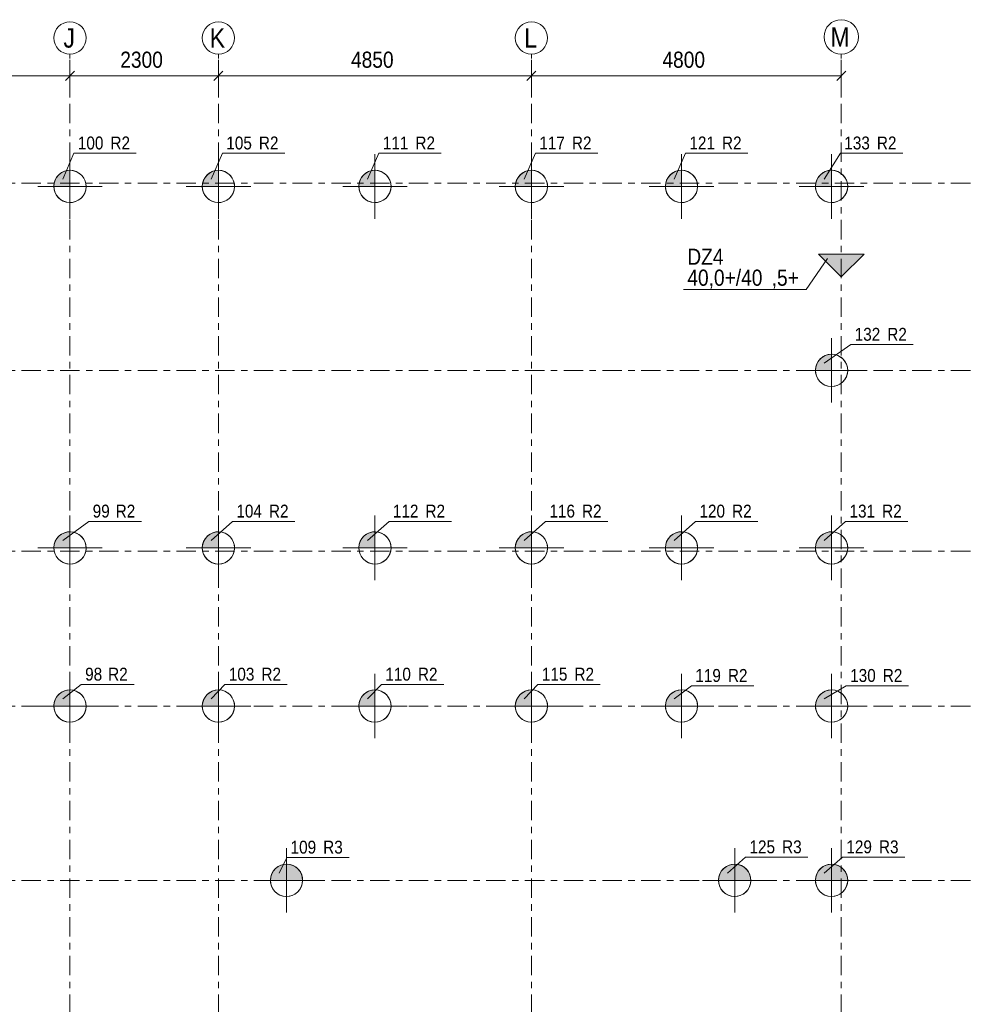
# Model space of a CAD drawing. Header units: millimetres. Extents: x -961 to -120, y -1265 to -671.
# Tile 9 of 12: x -593 to -446, y -988 to -835. Entities that reach past the tile are written whole.
import ezdxf

# ---------------------------------------------------------------- set-up
doc = ezdxf.new("R2010")
doc.units = ezdxf.units.MM
doc.linetypes.add('XKITLINE00', pattern=[0])
doc.linetypes.add('XKITLINE03', pattern=[6, 3, -1, 1, -1])
for name, color, linetype, lineweight in [('Offset', 4, 'Continuous', 0), ('Onderdeel', 2, 'Continuous', 0), ('Onderdeel label', 2, 'Continuous', 0), ('Stramien', 4, 'Continuous', 0), ('Symbool tekst', 7, 'Continuous', 0)]:
    doc.layers.add(name, color=color, linetype=linetype, lineweight=lineweight)
doc.styles.add('ARIAL', font='arial.ttf')

msp = doc.modelspace()

# ---------------------------------------------------------------- hatches: boundary and pattern name
at = {"layer": 'Onderdeel'}
msp.add_hatch(color=256, dxfattribs=at).paths.add_polyline_path([(-462.27, -871.28), (-465.81, -874.82), (-469.35, -871.28)], flags=17)
at = {"layer": 'Symbool tekst'}
for points in [[(-587.81, -860.81), (-587.81, -860.75), (-587.81, -860.69), (-587.8, -860.63), (-587.8, -860.57), (-587.79, -860.51), (-587.78, -860.45), (-587.77, -860.39), (-587.76, -860.33), (-587.74, -860.27), (-587.73, -860.21), (-587.71, -860.15), (-587.69, -860.09), (-587.67, -860.04), (-587.65, -859.98), (-587.63, -859.92), (-587.61, -859.87), (-587.58, -859.81), (-587.56, -859.76), (-587.53, -859.7), (-587.5, -859.65), (-587.47, -859.59), (-587.44, -859.54), (-587.41, -859.49), (-587.37, -859.44), (-587.34, -859.39), (-587.3, -859.34), (-587.27, -859.29), (-587.23, -859.24), (-587.19, -859.2), (-587.15, -859.15), (-587.11, -859.11), (-587.06, -859.06), (-587.02, -859.02), (-586.98, -858.98), (-586.93, -858.94), (-586.88, -858.9), (-586.84, -858.86), (-586.79, -858.82), (-586.74, -858.79), (-586.69, -858.75), (-586.64, -858.72), (-586.59, -858.69), (-586.53, -858.66), (-586.48, -858.63), (-586.43, -858.6), (-586.37, -858.57), (-586.32, -858.54), (-586.26, -858.52), (-586.21, -858.5), (-586.15, -858.47), (-586.09, -858.45), (-586.03, -858.43), (-585.97, -858.42), (-585.92, -858.4), (-585.86, -858.39), (-585.8, -858.37), (-585.74, -858.36), (-585.68, -858.35), (-585.62, -858.34), (-585.56, -858.33), (-585.5, -858.32), (-585.44, -858.32), (-585.38, -858.32), (-585.31, -858.31), (-585.31, -860.81)], [(-564.81, -860.81), (-564.81, -860.75), (-564.81, -860.69), (-564.8, -860.63), (-564.8, -860.57), (-564.79, -860.51), (-564.78, -860.45), (-564.77, -860.39), (-564.76, -860.33), (-564.74, -860.27), (-564.73, -860.21), (-564.71, -860.15), (-564.69, -860.09), (-564.67, -860.04), (-564.65, -859.98), (-564.63, -859.92), (-564.61, -859.87), (-564.58, -859.81), (-564.56, -859.76), (-564.53, -859.7), (-564.5, -859.65), (-564.47, -859.59), (-564.44, -859.54), (-564.41, -859.49), (-564.37, -859.44), (-564.34, -859.39), (-564.3, -859.34), (-564.27, -859.29), (-564.23, -859.24), (-564.19, -859.2), (-564.15, -859.15), (-564.11, -859.11), (-564.06, -859.06), (-564.02, -859.02), (-563.98, -858.98), (-563.93, -858.94), (-563.88, -858.9), (-563.84, -858.86), (-563.79, -858.82), (-563.74, -858.79), (-563.69, -858.75), (-563.64, -858.72), (-563.59, -858.69), (-563.53, -858.66), (-563.48, -858.63), (-563.43, -858.6), (-563.37, -858.57), (-563.32, -858.54), (-563.26, -858.52), (-563.21, -858.5), (-563.15, -858.47), (-563.09, -858.45), (-563.03, -858.43), (-562.97, -858.42), (-562.92, -858.4), (-562.86, -858.39), (-562.8, -858.37), (-562.74, -858.36), (-562.68, -858.35), (-562.62, -858.34), (-562.56, -858.33), (-562.5, -858.32), (-562.44, -858.32), (-562.38, -858.32), (-562.31, -858.31), (-562.31, -860.81)], [(-540.56, -860.81), (-540.56, -860.75), (-540.56, -860.69), (-540.55, -860.63), (-540.55, -860.57), (-540.54, -860.51), (-540.53, -860.45), (-540.52, -860.39), (-540.51, -860.33), (-540.49, -860.27), (-540.48, -860.21), (-540.46, -860.15), (-540.44, -860.09), (-540.42, -860.04), (-540.4, -859.98), (-540.38, -859.92), (-540.36, -859.87), (-540.33, -859.81), (-540.31, -859.76), (-540.28, -859.7), (-540.25, -859.65), (-540.22, -859.59), (-540.19, -859.54), (-540.16, -859.49), (-540.12, -859.44), (-540.09, -859.39), (-540.05, -859.34), (-540.02, -859.29), (-539.98, -859.24), (-539.94, -859.2), (-539.9, -859.15), (-539.86, -859.11), (-539.81, -859.06), (-539.77, -859.02), (-539.73, -858.98), (-539.68, -858.94), (-539.63, -858.9), (-539.59, -858.86), (-539.54, -858.82), (-539.49, -858.79), (-539.44, -858.75), (-539.39, -858.72), (-539.34, -858.69), (-539.28, -858.66), (-539.23, -858.63), (-539.18, -858.6), (-539.12, -858.57), (-539.07, -858.54), (-539.01, -858.52), (-538.96, -858.5), (-538.9, -858.47), (-538.84, -858.45), (-538.78, -858.43), (-538.72, -858.42), (-538.67, -858.4), (-538.61, -858.39), (-538.55, -858.37), (-538.49, -858.36), (-538.43, -858.35), (-538.37, -858.34), (-538.31, -858.33), (-538.25, -858.32), (-538.19, -858.32), (-538.13, -858.32), (-538.06, -858.31), (-538.06, -860.81)], [(-516.31, -860.81), (-516.31, -860.75), (-516.31, -860.69), (-516.3, -860.63), (-516.3, -860.57), (-516.29, -860.51), (-516.28, -860.45), (-516.27, -860.39), (-516.26, -860.33), (-516.24, -860.27), (-516.23, -860.21), (-516.21, -860.15), (-516.19, -860.09), (-516.17, -860.04), (-516.15, -859.98), (-516.13, -859.92), (-516.11, -859.87), (-516.08, -859.81), (-516.06, -859.76), (-516.03, -859.7), (-516, -859.65), (-515.97, -859.59), (-515.94, -859.54), (-515.91, -859.49), (-515.87, -859.44), (-515.84, -859.39), (-515.8, -859.34), (-515.77, -859.29), (-515.73, -859.24), (-515.69, -859.2), (-515.65, -859.15), (-515.61, -859.11), (-515.56, -859.06), (-515.52, -859.02), (-515.48, -858.98), (-515.43, -858.94), (-515.38, -858.9), (-515.34, -858.86), (-515.29, -858.82), (-515.24, -858.79), (-515.19, -858.75), (-515.14, -858.72), (-515.09, -858.69), (-515.03, -858.66), (-514.98, -858.63), (-514.93, -858.6), (-514.87, -858.57), (-514.82, -858.54), (-514.76, -858.52), (-514.71, -858.5), (-514.65, -858.47), (-514.59, -858.45), (-514.53, -858.43), (-514.47, -858.42), (-514.42, -858.4), (-514.36, -858.39), (-514.3, -858.37), (-514.24, -858.36), (-514.18, -858.35), (-514.12, -858.34), (-514.06, -858.33), (-514, -858.32), (-513.94, -858.32), (-513.88, -858.32), (-513.81, -858.31), (-513.81, -860.81)], [(-493.06, -860.81), (-493.06, -860.75), (-493.06, -860.69), (-493.05, -860.63), (-493.05, -860.57), (-493.04, -860.51), (-493.03, -860.45), (-493.02, -860.39), (-493.01, -860.33), (-492.99, -860.27), (-492.98, -860.21), (-492.96, -860.15), (-492.94, -860.09), (-492.92, -860.04), (-492.9, -859.98), (-492.88, -859.92), (-492.86, -859.87), (-492.83, -859.81), (-492.81, -859.76), (-492.78, -859.7), (-492.75, -859.65), (-492.72, -859.59), (-492.69, -859.54), (-492.66, -859.49), (-492.62, -859.44), (-492.59, -859.39), (-492.55, -859.34), (-492.52, -859.29), (-492.48, -859.24), (-492.44, -859.2), (-492.4, -859.15), (-492.36, -859.11), (-492.31, -859.06), (-492.27, -859.02), (-492.23, -858.98), (-492.18, -858.94), (-492.13, -858.9), (-492.09, -858.86), (-492.04, -858.82), (-491.99, -858.79), (-491.94, -858.75), (-491.89, -858.72), (-491.84, -858.69), (-491.78, -858.66), (-491.73, -858.63), (-491.68, -858.6), (-491.62, -858.57), (-491.57, -858.54), (-491.51, -858.52), (-491.46, -858.5), (-491.4, -858.47), (-491.34, -858.45), (-491.28, -858.43), (-491.22, -858.42), (-491.17, -858.4), (-491.11, -858.39), (-491.05, -858.37), (-490.99, -858.36), (-490.93, -858.35), (-490.87, -858.34), (-490.81, -858.33), (-490.75, -858.32), (-490.69, -858.32), (-490.63, -858.32), (-490.56, -858.31), (-490.56, -860.81)], [(-469.81, -860.81), (-469.81, -860.75), (-469.81, -860.69), (-469.8, -860.63), (-469.8, -860.57), (-469.79, -860.51), (-469.78, -860.45), (-469.77, -860.39), (-469.76, -860.33), (-469.74, -860.27), (-469.73, -860.21), (-469.71, -860.15), (-469.69, -860.09), (-469.67, -860.04), (-469.65, -859.98), (-469.63, -859.92), (-469.61, -859.87), (-469.58, -859.81), (-469.56, -859.76), (-469.53, -859.7), (-469.5, -859.65), (-469.47, -859.59), (-469.44, -859.54), (-469.41, -859.49), (-469.37, -859.44), (-469.34, -859.39), (-469.3, -859.34), (-469.27, -859.29), (-469.23, -859.24), (-469.19, -859.2), (-469.15, -859.15), (-469.11, -859.11), (-469.06, -859.06), (-469.02, -859.02), (-468.98, -858.98), (-468.93, -858.94), (-468.88, -858.9), (-468.84, -858.86), (-468.79, -858.82), (-468.74, -858.79), (-468.69, -858.75), (-468.64, -858.72), (-468.59, -858.69), (-468.53, -858.66), (-468.48, -858.63), (-468.43, -858.6), (-468.37, -858.57), (-468.32, -858.54), (-468.26, -858.52), (-468.21, -858.5), (-468.15, -858.47), (-468.09, -858.45), (-468.03, -858.43), (-467.97, -858.42), (-467.92, -858.4), (-467.86, -858.39), (-467.8, -858.37), (-467.74, -858.36), (-467.68, -858.35), (-467.62, -858.34), (-467.56, -858.33), (-467.5, -858.32), (-467.44, -858.32), (-467.38, -858.32), (-467.31, -858.31), (-467.31, -860.81)], [(-469.81, -889.31), (-469.81, -889.25), (-469.81, -889.19), (-469.8, -889.13), (-469.8, -889.07), (-469.79, -889.01), (-469.78, -888.95), (-469.77, -888.89), (-469.76, -888.83), (-469.74, -888.77), (-469.73, -888.71), (-469.71, -888.65), (-469.69, -888.59), (-469.67, -888.54), (-469.65, -888.48), (-469.63, -888.42), (-469.61, -888.37), (-469.58, -888.31), (-469.56, -888.26), (-469.53, -888.2), (-469.5, -888.15), (-469.47, -888.09), (-469.44, -888.04), (-469.41, -887.99), (-469.37, -887.94), (-469.34, -887.89), (-469.3, -887.84), (-469.27, -887.79), (-469.23, -887.74), (-469.19, -887.7), (-469.15, -887.65), (-469.11, -887.61), (-469.06, -887.56), (-469.02, -887.52), (-468.98, -887.48), (-468.93, -887.44), (-468.88, -887.4), (-468.84, -887.36), (-468.79, -887.32), (-468.74, -887.29), (-468.69, -887.25), (-468.64, -887.22), (-468.59, -887.19), (-468.53, -887.16), (-468.48, -887.13), (-468.43, -887.1), (-468.37, -887.07), (-468.32, -887.04), (-468.26, -887.02), (-468.21, -887), (-468.15, -886.97), (-468.09, -886.95), (-468.03, -886.93), (-467.97, -886.92), (-467.92, -886.9), (-467.86, -886.89), (-467.8, -886.87), (-467.74, -886.86), (-467.68, -886.85), (-467.62, -886.84), (-467.56, -886.83), (-467.5, -886.82), (-467.44, -886.82), (-467.38, -886.82), (-467.31, -886.81), (-467.31, -889.31)], [(-587.81, -916.81), (-587.81, -916.75), (-587.81, -916.69), (-587.8, -916.63), (-587.8, -916.57), (-587.79, -916.51), (-587.78, -916.45), (-587.77, -916.39), (-587.76, -916.33), (-587.74, -916.27), (-587.73, -916.21), (-587.71, -916.15), (-587.69, -916.09), (-587.67, -916.04), (-587.65, -915.98), (-587.63, -915.92), (-587.61, -915.87), (-587.58, -915.81), (-587.56, -915.76), (-587.53, -915.7), (-587.5, -915.65), (-587.47, -915.59), (-587.44, -915.54), (-587.41, -915.49), (-587.37, -915.44), (-587.34, -915.39), (-587.3, -915.34), (-587.27, -915.29), (-587.23, -915.24), (-587.19, -915.2), (-587.15, -915.15), (-587.11, -915.11), (-587.06, -915.06), (-587.02, -915.02), (-586.98, -914.98), (-586.93, -914.94), (-586.88, -914.9), (-586.84, -914.86), (-586.79, -914.82), (-586.74, -914.79), (-586.69, -914.75), (-586.64, -914.72), (-586.59, -914.69), (-586.53, -914.66), (-586.48, -914.63), (-586.43, -914.6), (-586.37, -914.57), (-586.32, -914.54), (-586.26, -914.52), (-586.21, -914.5), (-586.15, -914.47), (-586.09, -914.45), (-586.03, -914.43), (-585.97, -914.42), (-585.92, -914.4), (-585.86, -914.39), (-585.8, -914.37), (-585.74, -914.36), (-585.68, -914.35), (-585.62, -914.34), (-585.56, -914.33), (-585.5, -914.32), (-585.44, -914.32), (-585.38, -914.32), (-585.31, -914.31), (-585.31, -916.81)], [(-564.81, -916.81), (-564.81, -916.75), (-564.81, -916.69), (-564.8, -916.63), (-564.8, -916.57), (-564.79, -916.51), (-564.78, -916.45), (-564.77, -916.39), (-564.76, -916.33), (-564.74, -916.27), (-564.73, -916.21), (-564.71, -916.15), (-564.69, -916.09), (-564.67, -916.04), (-564.65, -915.98), (-564.63, -915.92), (-564.61, -915.87), (-564.58, -915.81), (-564.56, -915.76), (-564.53, -915.7), (-564.5, -915.65), (-564.47, -915.59), (-564.44, -915.54), (-564.41, -915.49), (-564.37, -915.44), (-564.34, -915.39), (-564.3, -915.34), (-564.27, -915.29), (-564.23, -915.24), (-564.19, -915.2), (-564.15, -915.15), (-564.11, -915.11), (-564.06, -915.06), (-564.02, -915.02), (-563.98, -914.98), (-563.93, -914.94), (-563.88, -914.9), (-563.84, -914.86), (-563.79, -914.82), (-563.74, -914.79), (-563.69, -914.75), (-563.64, -914.72), (-563.59, -914.69), (-563.53, -914.66), (-563.48, -914.63), (-563.43, -914.6), (-563.37, -914.57), (-563.32, -914.54), (-563.26, -914.52), (-563.21, -914.5), (-563.15, -914.47), (-563.09, -914.45), (-563.03, -914.43), (-562.97, -914.42), (-562.92, -914.4), (-562.86, -914.39), (-562.8, -914.37), (-562.74, -914.36), (-562.68, -914.35), (-562.62, -914.34), (-562.56, -914.33), (-562.5, -914.32), (-562.44, -914.32), (-562.38, -914.32), (-562.31, -914.31), (-562.31, -916.81)], [(-540.56, -916.81), (-540.55, -916.75), (-540.55, -916.69), (-540.54, -916.63), (-540.54, -916.57), (-540.53, -916.51), (-540.52, -916.45), (-540.51, -916.39), (-540.5, -916.33), (-540.48, -916.27), (-540.47, -916.21), (-540.45, -916.15), (-540.43, -916.09), (-540.42, -916.04), (-540.39, -915.98), (-540.37, -915.92), (-540.35, -915.87), (-540.32, -915.81), (-540.3, -915.76), (-540.27, -915.7), (-540.24, -915.65), (-540.21, -915.59), (-540.18, -915.54), (-540.15, -915.49), (-540.12, -915.44), (-540.08, -915.39), (-540.05, -915.34), (-540.01, -915.29), (-539.97, -915.24), (-539.93, -915.2), (-539.89, -915.15), (-539.85, -915.11), (-539.81, -915.06), (-539.76, -915.02), (-539.72, -914.98), (-539.67, -914.94), (-539.63, -914.9), (-539.58, -914.86), (-539.53, -914.82), (-539.48, -914.79), (-539.43, -914.75), (-539.38, -914.72), (-539.33, -914.69), (-539.28, -914.66), (-539.22, -914.63), (-539.17, -914.6), (-539.11, -914.57), (-539.06, -914.54), (-539, -914.52), (-538.95, -914.5), (-538.89, -914.47), (-538.83, -914.45), (-538.77, -914.43), (-538.72, -914.42), (-538.66, -914.4), (-538.6, -914.39), (-538.54, -914.37), (-538.48, -914.36), (-538.42, -914.35), (-538.36, -914.34), (-538.3, -914.33), (-538.24, -914.32), (-538.18, -914.32), (-538.12, -914.32), (-538.06, -914.31), (-538.06, -916.81)], [(-516.31, -916.81), (-516.31, -916.75), (-516.31, -916.69), (-516.3, -916.63), (-516.3, -916.57), (-516.29, -916.51), (-516.28, -916.45), (-516.27, -916.39), (-516.26, -916.33), (-516.24, -916.27), (-516.23, -916.21), (-516.21, -916.15), (-516.19, -916.09), (-516.17, -916.04), (-516.15, -915.98), (-516.13, -915.92), (-516.11, -915.87), (-516.08, -915.81), (-516.06, -915.76), (-516.03, -915.7), (-516, -915.65), (-515.97, -915.59), (-515.94, -915.54), (-515.91, -915.49), (-515.87, -915.44), (-515.84, -915.39), (-515.8, -915.34), (-515.77, -915.29), (-515.73, -915.24), (-515.69, -915.2), (-515.65, -915.15), (-515.61, -915.11), (-515.56, -915.06), (-515.52, -915.02), (-515.48, -914.98), (-515.43, -914.94), (-515.38, -914.9), (-515.34, -914.86), (-515.29, -914.82), (-515.24, -914.79), (-515.19, -914.75), (-515.14, -914.72), (-515.09, -914.69), (-515.03, -914.66), (-514.98, -914.63), (-514.93, -914.6), (-514.87, -914.57), (-514.82, -914.54), (-514.76, -914.52), (-514.71, -914.5), (-514.65, -914.47), (-514.59, -914.45), (-514.53, -914.43), (-514.47, -914.42), (-514.42, -914.4), (-514.36, -914.39), (-514.3, -914.37), (-514.24, -914.36), (-514.18, -914.35), (-514.12, -914.34), (-514.06, -914.33), (-514, -914.32), (-513.94, -914.32), (-513.88, -914.32), (-513.81, -914.31), (-513.81, -916.81)], [(-493.06, -916.81), (-493.06, -916.75), (-493.06, -916.69), (-493.05, -916.63), (-493.05, -916.57), (-493.04, -916.51), (-493.03, -916.45), (-493.02, -916.39), (-493.01, -916.33), (-492.99, -916.27), (-492.98, -916.21), (-492.96, -916.15), (-492.94, -916.09), (-492.92, -916.04), (-492.9, -915.98), (-492.88, -915.92), (-492.86, -915.87), (-492.83, -915.81), (-492.81, -915.76), (-492.78, -915.7), (-492.75, -915.65), (-492.72, -915.59), (-492.69, -915.54), (-492.66, -915.49), (-492.62, -915.44), (-492.59, -915.39), (-492.55, -915.34), (-492.52, -915.29), (-492.48, -915.24), (-492.44, -915.2), (-492.4, -915.15), (-492.36, -915.11), (-492.31, -915.06), (-492.27, -915.02), (-492.23, -914.98), (-492.18, -914.94), (-492.13, -914.9), (-492.09, -914.86), (-492.04, -914.82), (-491.99, -914.79), (-491.94, -914.75), (-491.89, -914.72), (-491.84, -914.69), (-491.78, -914.66), (-491.73, -914.63), (-491.68, -914.6), (-491.62, -914.57), (-491.57, -914.54), (-491.51, -914.52), (-491.46, -914.5), (-491.4, -914.47), (-491.34, -914.45), (-491.28, -914.43), (-491.22, -914.42), (-491.17, -914.4), (-491.11, -914.39), (-491.05, -914.37), (-490.99, -914.36), (-490.93, -914.35), (-490.87, -914.34), (-490.81, -914.33), (-490.75, -914.32), (-490.69, -914.32), (-490.63, -914.32), (-490.56, -914.31), (-490.56, -916.81)], [(-469.81, -916.81), (-469.81, -916.75), (-469.81, -916.69), (-469.8, -916.63), (-469.8, -916.57), (-469.79, -916.51), (-469.78, -916.45), (-469.77, -916.39), (-469.76, -916.33), (-469.74, -916.27), (-469.73, -916.21), (-469.71, -916.15), (-469.69, -916.09), (-469.67, -916.04), (-469.65, -915.98), (-469.63, -915.92), (-469.61, -915.87), (-469.58, -915.81), (-469.56, -915.76), (-469.53, -915.7), (-469.5, -915.65), (-469.47, -915.59), (-469.44, -915.54), (-469.41, -915.49), (-469.37, -915.44), (-469.34, -915.39), (-469.3, -915.34), (-469.27, -915.29), (-469.23, -915.24), (-469.19, -915.2), (-469.15, -915.15), (-469.11, -915.11), (-469.06, -915.06), (-469.02, -915.02), (-468.98, -914.98), (-468.93, -914.94), (-468.88, -914.9), (-468.84, -914.86), (-468.79, -914.82), (-468.74, -914.79), (-468.69, -914.75), (-468.64, -914.72), (-468.59, -914.69), (-468.53, -914.66), (-468.48, -914.63), (-468.43, -914.6), (-468.37, -914.57), (-468.32, -914.54), (-468.26, -914.52), (-468.21, -914.5), (-468.15, -914.47), (-468.09, -914.45), (-468.03, -914.43), (-467.97, -914.42), (-467.92, -914.4), (-467.86, -914.39), (-467.8, -914.37), (-467.74, -914.36), (-467.68, -914.35), (-467.62, -914.34), (-467.56, -914.33), (-467.5, -914.32), (-467.44, -914.32), (-467.38, -914.32), (-467.31, -914.31), (-467.31, -916.81)], [(-587.81, -941.31), (-587.81, -941.25), (-587.81, -941.19), (-587.8, -941.13), (-587.8, -941.07), (-587.79, -941.01), (-587.78, -940.95), (-587.77, -940.89), (-587.76, -940.83), (-587.74, -940.77), (-587.73, -940.71), (-587.71, -940.65), (-587.69, -940.59), (-587.67, -940.54), (-587.65, -940.48), (-587.63, -940.42), (-587.61, -940.37), (-587.58, -940.31), (-587.56, -940.26), (-587.53, -940.2), (-587.5, -940.15), (-587.47, -940.09), (-587.44, -940.04), (-587.41, -939.99), (-587.37, -939.94), (-587.34, -939.89), (-587.3, -939.84), (-587.27, -939.79), (-587.23, -939.74), (-587.19, -939.7), (-587.15, -939.65), (-587.11, -939.61), (-587.06, -939.56), (-587.02, -939.52), (-586.98, -939.48), (-586.93, -939.44), (-586.88, -939.4), (-586.84, -939.36), (-586.79, -939.32), (-586.74, -939.29), (-586.69, -939.25), (-586.64, -939.22), (-586.59, -939.19), (-586.53, -939.16), (-586.48, -939.13), (-586.43, -939.1), (-586.37, -939.07), (-586.32, -939.04), (-586.26, -939.02), (-586.21, -939), (-586.15, -938.97), (-586.09, -938.95), (-586.03, -938.93), (-585.97, -938.92), (-585.92, -938.9), (-585.86, -938.89), (-585.8, -938.87), (-585.74, -938.86), (-585.68, -938.85), (-585.62, -938.84), (-585.56, -938.83), (-585.5, -938.82), (-585.44, -938.82), (-585.38, -938.82), (-585.31, -938.81), (-585.31, -941.31)], [(-564.81, -941.31), (-564.81, -941.25), (-564.81, -941.19), (-564.8, -941.13), (-564.8, -941.07), (-564.79, -941.01), (-564.78, -940.95), (-564.77, -940.89), (-564.76, -940.83), (-564.74, -940.77), (-564.73, -940.71), (-564.71, -940.65), (-564.69, -940.59), (-564.67, -940.54), (-564.65, -940.48), (-564.63, -940.42), (-564.61, -940.37), (-564.58, -940.31), (-564.56, -940.26), (-564.53, -940.2), (-564.5, -940.15), (-564.47, -940.09), (-564.44, -940.04), (-564.41, -939.99), (-564.37, -939.94), (-564.34, -939.89), (-564.3, -939.84), (-564.27, -939.79), (-564.23, -939.74), (-564.19, -939.7), (-564.15, -939.65), (-564.11, -939.61), (-564.06, -939.56), (-564.02, -939.52), (-563.98, -939.48), (-563.93, -939.44), (-563.88, -939.4), (-563.84, -939.36), (-563.79, -939.32), (-563.74, -939.29), (-563.69, -939.25), (-563.64, -939.22), (-563.59, -939.19), (-563.53, -939.16), (-563.48, -939.13), (-563.43, -939.1), (-563.37, -939.07), (-563.32, -939.04), (-563.26, -939.02), (-563.21, -939), (-563.15, -938.97), (-563.09, -938.95), (-563.03, -938.93), (-562.97, -938.92), (-562.92, -938.9), (-562.86, -938.89), (-562.8, -938.87), (-562.74, -938.86), (-562.68, -938.85), (-562.62, -938.84), (-562.56, -938.83), (-562.5, -938.82), (-562.44, -938.82), (-562.38, -938.82), (-562.31, -938.81), (-562.31, -941.31)], [(-540.56, -941.31), (-540.56, -941.25), (-540.56, -941.19), (-540.55, -941.13), (-540.55, -941.07), (-540.54, -941.01), (-540.53, -940.95), (-540.52, -940.89), (-540.51, -940.83), (-540.49, -940.77), (-540.48, -940.71), (-540.46, -940.65), (-540.44, -940.59), (-540.42, -940.54), (-540.4, -940.48), (-540.38, -940.42), (-540.36, -940.37), (-540.33, -940.31), (-540.31, -940.26), (-540.28, -940.2), (-540.25, -940.15), (-540.22, -940.09), (-540.19, -940.04), (-540.16, -939.99), (-540.12, -939.94), (-540.09, -939.89), (-540.05, -939.84), (-540.02, -939.79), (-539.98, -939.74), (-539.94, -939.7), (-539.9, -939.65), (-539.86, -939.61), (-539.81, -939.56), (-539.77, -939.52), (-539.73, -939.48), (-539.68, -939.44), (-539.63, -939.4), (-539.59, -939.36), (-539.54, -939.32), (-539.49, -939.29), (-539.44, -939.25), (-539.39, -939.22), (-539.34, -939.19), (-539.28, -939.16), (-539.23, -939.13), (-539.18, -939.1), (-539.12, -939.07), (-539.07, -939.04), (-539.01, -939.02), (-538.96, -939), (-538.9, -938.97), (-538.84, -938.95), (-538.78, -938.93), (-538.72, -938.92), (-538.67, -938.9), (-538.61, -938.89), (-538.55, -938.87), (-538.49, -938.86), (-538.43, -938.85), (-538.37, -938.84), (-538.31, -938.83), (-538.25, -938.82), (-538.19, -938.82), (-538.13, -938.82), (-538.06, -938.81), (-538.06, -941.31)], [(-516.31, -941.31), (-516.31, -941.25), (-516.31, -941.19), (-516.3, -941.13), (-516.3, -941.07), (-516.29, -941.01), (-516.28, -940.95), (-516.27, -940.89), (-516.26, -940.83), (-516.24, -940.77), (-516.23, -940.71), (-516.21, -940.65), (-516.19, -940.59), (-516.17, -940.54), (-516.15, -940.48), (-516.13, -940.42), (-516.11, -940.37), (-516.08, -940.31), (-516.06, -940.26), (-516.03, -940.2), (-516, -940.15), (-515.97, -940.09), (-515.94, -940.04), (-515.91, -939.99), (-515.87, -939.94), (-515.84, -939.89), (-515.8, -939.84), (-515.77, -939.79), (-515.73, -939.74), (-515.69, -939.7), (-515.65, -939.65), (-515.61, -939.61), (-515.56, -939.56), (-515.52, -939.52), (-515.48, -939.48), (-515.43, -939.44), (-515.38, -939.4), (-515.34, -939.36), (-515.29, -939.32), (-515.24, -939.29), (-515.19, -939.25), (-515.14, -939.22), (-515.09, -939.19), (-515.03, -939.16), (-514.98, -939.13), (-514.93, -939.1), (-514.87, -939.07), (-514.82, -939.04), (-514.76, -939.02), (-514.71, -939), (-514.65, -938.97), (-514.59, -938.95), (-514.53, -938.93), (-514.47, -938.92), (-514.42, -938.9), (-514.36, -938.89), (-514.3, -938.87), (-514.24, -938.86), (-514.18, -938.85), (-514.12, -938.84), (-514.06, -938.83), (-514, -938.82), (-513.94, -938.82), (-513.88, -938.82), (-513.81, -938.81), (-513.81, -941.31)], [(-493.06, -941.31), (-493.06, -941.25), (-493.06, -941.19), (-493.05, -941.13), (-493.05, -941.07), (-493.04, -941.01), (-493.03, -940.95), (-493.02, -940.89), (-493.01, -940.83), (-492.99, -940.77), (-492.98, -940.71), (-492.96, -940.65), (-492.94, -940.59), (-492.92, -940.54), (-492.9, -940.48), (-492.88, -940.42), (-492.86, -940.37), (-492.83, -940.31), (-492.81, -940.26), (-492.78, -940.2), (-492.75, -940.15), (-492.72, -940.09), (-492.69, -940.04), (-492.66, -939.99), (-492.62, -939.94), (-492.59, -939.89), (-492.55, -939.84), (-492.52, -939.79), (-492.48, -939.74), (-492.44, -939.7), (-492.4, -939.65), (-492.36, -939.61), (-492.31, -939.56), (-492.27, -939.52), (-492.23, -939.48), (-492.18, -939.44), (-492.13, -939.4), (-492.09, -939.36), (-492.04, -939.32), (-491.99, -939.29), (-491.94, -939.25), (-491.89, -939.22), (-491.84, -939.19), (-491.78, -939.16), (-491.73, -939.13), (-491.68, -939.1), (-491.62, -939.07), (-491.57, -939.04), (-491.51, -939.02), (-491.46, -939), (-491.4, -938.97), (-491.34, -938.95), (-491.28, -938.93), (-491.22, -938.92), (-491.17, -938.9), (-491.11, -938.89), (-491.05, -938.87), (-490.99, -938.86), (-490.93, -938.85), (-490.87, -938.84), (-490.81, -938.83), (-490.75, -938.82), (-490.69, -938.82), (-490.63, -938.82), (-490.56, -938.81), (-490.56, -941.31)], [(-469.81, -941.31), (-469.81, -941.25), (-469.81, -941.19), (-469.8, -941.13), (-469.8, -941.07), (-469.79, -941.01), (-469.78, -940.95), (-469.77, -940.89), (-469.76, -940.83), (-469.74, -940.77), (-469.73, -940.71), (-469.71, -940.65), (-469.69, -940.59), (-469.67, -940.54), (-469.65, -940.48), (-469.63, -940.42), (-469.61, -940.37), (-469.58, -940.31), (-469.56, -940.26), (-469.53, -940.2), (-469.5, -940.15), (-469.47, -940.09), (-469.44, -940.04), (-469.41, -939.99), (-469.37, -939.94), (-469.34, -939.89), (-469.3, -939.84), (-469.27, -939.79), (-469.23, -939.74), (-469.19, -939.7), (-469.15, -939.65), (-469.11, -939.61), (-469.06, -939.56), (-469.02, -939.52), (-468.98, -939.48), (-468.93, -939.44), (-468.88, -939.4), (-468.84, -939.36), (-468.79, -939.32), (-468.74, -939.29), (-468.69, -939.25), (-468.64, -939.22), (-468.59, -939.19), (-468.53, -939.16), (-468.48, -939.13), (-468.43, -939.1), (-468.37, -939.07), (-468.32, -939.04), (-468.26, -939.02), (-468.21, -939), (-468.15, -938.97), (-468.09, -938.95), (-468.03, -938.93), (-467.97, -938.92), (-467.92, -938.9), (-467.86, -938.89), (-467.8, -938.87), (-467.74, -938.86), (-467.68, -938.85), (-467.62, -938.84), (-467.56, -938.83), (-467.5, -938.82), (-467.44, -938.82), (-467.38, -938.82), (-467.31, -938.81), (-467.31, -941.31)], [(-554.26, -968.25), (-554.25, -968.19), (-554.25, -968.13), (-554.24, -968.07), (-554.23, -968.01), (-554.22, -967.95), (-554.21, -967.89), (-554.2, -967.83), (-554.19, -967.77), (-554.17, -967.71), (-554.15, -967.65), (-554.14, -967.59), (-554.12, -967.54), (-554.1, -967.48), (-554.07, -967.42), (-554.05, -967.37), (-554.03, -967.31), (-554, -967.26), (-553.97, -967.2), (-553.94, -967.15), (-553.91, -967.09), (-553.88, -967.04), (-553.85, -966.99), (-553.82, -966.94), (-553.78, -966.89), (-553.75, -966.84), (-553.71, -966.79), (-553.67, -966.74), (-553.63, -966.7), (-553.59, -966.65), (-553.55, -966.61), (-553.51, -966.56), (-553.46, -966.52), (-553.42, -966.48), (-553.37, -966.44), (-553.33, -966.4), (-553.28, -966.36), (-553.23, -966.32), (-553.18, -966.29), (-553.13, -966.25), (-553.08, -966.22), (-553.03, -966.19), (-552.98, -966.16), (-552.92, -966.13), (-552.87, -966.1), (-552.82, -966.07), (-552.76, -966.04), (-552.7, -966.02), (-552.65, -966), (-552.59, -965.97), (-552.53, -965.95), (-552.48, -965.93), (-552.42, -965.92), (-552.36, -965.9), (-552.3, -965.89), (-552.24, -965.87), (-552.18, -965.86), (-552.12, -965.85), (-552.06, -965.84), (-552, -965.83), (-551.94, -965.82), (-551.88, -965.82), (-551.82, -965.82), (-551.76, -965.81), (-551.7, -965.82), (-551.64, -965.82), (-551.58, -965.82), (-551.51, -965.83), (-551.45, -965.84), (-551.39, -965.85), (-551.33, -965.86), (-551.27, -965.87), (-551.21, -965.89), (-551.16, -965.9), (-551.1, -965.92), (-551.04, -965.93), (-550.98, -965.95), (-550.92, -965.97), (-550.87, -966), (-550.81, -966.02), (-550.75, -966.04), (-550.7, -966.07), (-550.65, -966.1), (-550.59, -966.13), (-550.54, -966.16), (-550.49, -966.19), (-550.43, -966.22), (-550.38, -966.25), (-550.33, -966.29), (-550.28, -966.32), (-550.24, -966.36), (-550.19, -966.4), (-550.14, -966.44), (-550.1, -966.48), (-550.05, -966.52), (-550.01, -966.56), (-549.97, -966.61), (-549.92, -966.65), (-549.88, -966.7), (-549.84, -966.74), (-549.81, -966.79), (-549.77, -966.84), (-549.73, -966.89), (-549.7, -966.94), (-549.66, -966.99), (-549.63, -967.04), (-549.6, -967.09), (-549.57, -967.15), (-549.54, -967.2), (-549.51, -967.26), (-549.49, -967.31), (-549.46, -967.37), (-549.44, -967.42), (-549.42, -967.48), (-549.4, -967.54), (-549.38, -967.59), (-549.36, -967.65), (-549.34, -967.71), (-549.33, -967.77), (-549.32, -967.83), (-549.3, -967.89), (-549.29, -967.95), (-549.28, -968.01), (-549.28, -968.07), (-549.27, -968.13), (-549.26, -968.19), (-549.26, -968.25), (-549.26, -968.31), (-554.26, -968.31)], [(-484.82, -968.25), (-484.81, -968.19), (-484.81, -968.13), (-484.8, -968.07), (-484.79, -968.01), (-484.78, -967.95), (-484.77, -967.89), (-484.76, -967.83), (-484.75, -967.77), (-484.73, -967.71), (-484.71, -967.65), (-484.7, -967.59), (-484.68, -967.54), (-484.66, -967.48), (-484.63, -967.42), (-484.61, -967.37), (-484.59, -967.31), (-484.56, -967.26), (-484.53, -967.2), (-484.5, -967.15), (-484.47, -967.09), (-484.44, -967.04), (-484.41, -966.99), (-484.38, -966.94), (-484.34, -966.89), (-484.31, -966.84), (-484.27, -966.79), (-484.23, -966.74), (-484.19, -966.7), (-484.15, -966.65), (-484.11, -966.61), (-484.07, -966.56), (-484.02, -966.52), (-483.98, -966.48), (-483.93, -966.44), (-483.89, -966.4), (-483.84, -966.36), (-483.79, -966.32), (-483.74, -966.29), (-483.69, -966.25), (-483.64, -966.22), (-483.59, -966.19), (-483.54, -966.16), (-483.48, -966.13), (-483.43, -966.1), (-483.38, -966.07), (-483.32, -966.04), (-483.26, -966.02), (-483.21, -966), (-483.15, -965.97), (-483.09, -965.95), (-483.04, -965.93), (-482.98, -965.92), (-482.92, -965.9), (-482.86, -965.89), (-482.8, -965.87), (-482.74, -965.86), (-482.68, -965.85), (-482.62, -965.84), (-482.56, -965.83), (-482.5, -965.82), (-482.44, -965.82), (-482.38, -965.82), (-482.32, -965.81), (-482.26, -965.82), (-482.2, -965.82), (-482.14, -965.82), (-482.07, -965.83), (-482.01, -965.84), (-481.95, -965.85), (-481.89, -965.86), (-481.83, -965.87), (-481.77, -965.89), (-481.72, -965.9), (-481.66, -965.92), (-481.6, -965.93), (-481.54, -965.95), (-481.48, -965.97), (-481.43, -966), (-481.37, -966.02), (-481.31, -966.04), (-481.26, -966.07), (-481.21, -966.1), (-481.15, -966.13), (-481.1, -966.16), (-481.05, -966.19), (-480.99, -966.22), (-480.94, -966.25), (-480.89, -966.29), (-480.84, -966.32), (-480.8, -966.36), (-480.75, -966.4), (-480.7, -966.44), (-480.66, -966.48), (-480.61, -966.52), (-480.57, -966.56), (-480.53, -966.61), (-480.48, -966.65), (-480.44, -966.7), (-480.4, -966.74), (-480.37, -966.79), (-480.33, -966.84), (-480.29, -966.89), (-480.26, -966.94), (-480.22, -966.99), (-480.19, -967.04), (-480.16, -967.09), (-480.13, -967.15), (-480.1, -967.2), (-480.07, -967.26), (-480.05, -967.31), (-480.02, -967.37), (-480, -967.42), (-479.98, -967.48), (-479.96, -967.54), (-479.94, -967.59), (-479.92, -967.65), (-479.9, -967.71), (-479.89, -967.77), (-479.88, -967.83), (-479.86, -967.89), (-479.85, -967.95), (-479.84, -968.01), (-479.84, -968.07), (-479.83, -968.13), (-479.82, -968.19), (-479.82, -968.25), (-479.82, -968.31), (-484.82, -968.31)], [(-469.81, -968.25), (-469.81, -968.19), (-469.8, -968.13), (-469.8, -968.07), (-469.79, -968.01), (-469.78, -967.95), (-469.77, -967.89), (-469.76, -967.83), (-469.74, -967.77), (-469.73, -967.71), (-469.71, -967.65), (-469.69, -967.59), (-469.67, -967.54), (-469.65, -967.48), (-469.63, -967.42), (-469.61, -967.37), (-469.58, -967.31), (-469.56, -967.26), (-469.53, -967.2), (-469.5, -967.15), (-469.47, -967.09), (-469.44, -967.04), (-469.41, -966.99), (-469.37, -966.94), (-469.34, -966.89), (-469.3, -966.84), (-469.27, -966.79), (-469.23, -966.74), (-469.19, -966.7), (-469.15, -966.65), (-469.11, -966.61), (-469.06, -966.56), (-469.02, -966.52), (-468.98, -966.48), (-468.93, -966.44), (-468.88, -966.4), (-468.84, -966.36), (-468.79, -966.32), (-468.74, -966.29), (-468.69, -966.25), (-468.64, -966.22), (-468.59, -966.19), (-468.53, -966.16), (-468.48, -966.13), (-468.43, -966.1), (-468.37, -966.07), (-468.32, -966.04), (-468.26, -966.02), (-468.21, -966), (-468.15, -965.97), (-468.09, -965.95), (-468.03, -965.93), (-467.97, -965.92), (-467.92, -965.9), (-467.86, -965.89), (-467.8, -965.87), (-467.74, -965.86), (-467.68, -965.85), (-467.62, -965.84), (-467.56, -965.83), (-467.5, -965.82), (-467.44, -965.82), (-467.38, -965.82), (-467.31, -965.81), (-467.25, -965.82), (-467.19, -965.82), (-467.13, -965.82), (-467.07, -965.83), (-467.01, -965.84), (-466.95, -965.85), (-466.89, -965.86), (-466.83, -965.87), (-466.77, -965.89), (-466.71, -965.9), (-466.65, -965.92), (-466.6, -965.93), (-466.54, -965.95), (-466.48, -965.97), (-466.42, -966), (-466.37, -966.02), (-466.31, -966.04), (-466.26, -966.07), (-466.2, -966.1), (-466.15, -966.13), (-466.09, -966.16), (-466.04, -966.19), (-465.99, -966.22), (-465.94, -966.25), (-465.89, -966.29), (-465.84, -966.32), (-465.79, -966.36), (-465.74, -966.4), (-465.7, -966.44), (-465.65, -966.48), (-465.61, -966.52), (-465.56, -966.56), (-465.52, -966.61), (-465.48, -966.65), (-465.44, -966.7), (-465.4, -966.74), (-465.36, -966.79), (-465.32, -966.84), (-465.29, -966.89), (-465.25, -966.94), (-465.22, -966.99), (-465.19, -967.04), (-465.16, -967.09), (-465.13, -967.15), (-465.1, -967.2), (-465.07, -967.26), (-465.05, -967.31), (-465.02, -967.37), (-465, -967.42), (-464.98, -967.48), (-464.95, -967.54), (-464.94, -967.59), (-464.92, -967.65), (-464.9, -967.71), (-464.89, -967.77), (-464.87, -967.83), (-464.86, -967.89), (-464.85, -967.95), (-464.84, -968.01), (-464.83, -968.07), (-464.83, -968.13), (-464.82, -968.19), (-464.82, -968.25), (-464.81, -968.31), (-469.81, -968.31)]]:
    msp.add_hatch(color=256, dxfattribs=at).paths.add_polyline_path(points, flags=17)

# ---------------------------------------------------------------- linework, layer by layer
at = {"layer": 'Offset', "linetype": 'XKITLINE00', "lineweight": 0}
for p, q in [((-585.31, -846.68), (-585.31, -841.18)), ((-585.31, -846.68), (-585.31, -841.18)), ((-562.31, -846.68), (-562.31, -841.18)), ((-562.31, -846.68), (-562.31, -841.18)), ((-513.81, -846.68), (-513.81, -841.18)), ((-513.81, -846.68), (-513.81, -841.18)), ((-465.81, -846.68), (-465.81, -841.18)), ((-584.61, -842.97), (-586.02, -844.39)), ((-584.61, -842.97), (-586.02, -844.39)), ((-561.61, -842.97), (-563.02, -844.39)), ((-561.61, -842.97), (-563.02, -844.39)), ((-513.11, -842.97), (-514.52, -844.39)), ((-513.11, -842.97), (-514.52, -844.39)), ((-465.11, -842.97), (-466.52, -844.39)), ((-612.31, -843.68), (-585.31, -843.68)), ((-585.31, -843.68), (-562.31, -843.68)), ((-562.31, -843.68), (-513.81, -843.68)), ((-513.81, -843.68), (-465.81, -843.68))]:
    msp.add_line(p, q, dxfattribs=at)
at = {"layer": 'Offset'}
for p in [(-585.31, -843.68), (-585.31, -843.68), (-562.31, -843.68), (-562.31, -843.68), (-513.81, -843.68), (-513.81, -843.68), (-465.81, -843.68)]:
    msp.add_point(p, dxfattribs=at)
at = {"layer": 'Onderdeel', "linetype": 'XKITLINE00', "lineweight": 0}
for p, q in [((-462.28, -871.28), (-469.35, -871.28)), ((-469.35, -871.28), (-465.81, -874.81)), ((-465.81, -874.81), (-462.28, -871.28))]:
    msp.add_line(p, q, dxfattribs=at)
for centre, start, end in [((-585.31, -860.81), 324, 144), ((-562.31, -860.81), 324, 144), ((-538.06, -860.81), 324, 144), ((-513.81, -860.81), 324, 144), ((-490.56, -860.81), 324, 144), ((-467.31, -860.81), 324, 144), ((-585.31, -860.81), 144, 324), ((-562.31, -860.81), 144, 324), ((-538.06, -860.81), 144, 324), ((-513.81, -860.81), 144, 324), ((-490.56, -860.81), 144, 324), ((-467.31, -860.81), 144, 324), ((-467.31, -889.31), 324, 144), ((-467.31, -889.31), 144, 324), ((-585.31, -916.81), 324, 144), ((-562.31, -916.81), 324, 144), ((-538.06, -916.81), 324, 144), ((-513.81, -916.81), 324, 144), ((-490.56, -916.81), 324, 144), ((-467.31, -916.81), 324, 144), ((-585.31, -916.81), 144, 324), ((-562.31, -916.81), 144, 324), ((-538.06, -916.81), 144, 324), ((-513.81, -916.81), 144, 324), ((-490.56, -916.81), 144, 324), ((-467.31, -916.81), 144, 324), ((-585.31, -941.31), 324, 144), ((-562.31, -941.31), 324, 144), ((-538.06, -941.31), 324, 144), ((-513.81, -941.31), 324, 144), ((-490.56, -941.31), 324, 144), ((-467.31, -941.31), 324, 144), ((-585.31, -941.31), 144, 324), ((-562.31, -941.31), 144, 324), ((-538.06, -941.31), 144, 324), ((-513.81, -941.31), 144, 324), ((-490.56, -941.31), 144, 324), ((-467.31, -941.31), 144, 324), ((-551.76, -968.31), 144, 324), ((-551.76, -968.31), 324, 144), ((-482.32, -968.31), 144, 324), ((-482.32, -968.31), 324, 144), ((-467.31, -968.31), 144, 324), ((-467.31, -968.31), 324, 144)]:
    msp.add_arc(centre, 2.5, start, end, dxfattribs=at)
at = {"layer": 'Onderdeel label', "linetype": 'XKITLINE00', "lineweight": 0}
for p, q in [((-586.44, -859.68), (-584.69, -855.68)), ((-584.69, -855.68), (-575.03, -855.68)), ((-563.44, -859.68), (-561.69, -855.68)), ((-561.69, -855.68), (-552.03, -855.68)), ((-539.19, -859.68), (-537.44, -855.68)), ((-537.44, -855.68), (-527.78, -855.68)), ((-514.94, -859.68), (-513.19, -855.68)), ((-513.19, -855.68), (-503.53, -855.68)), ((-491.69, -859.68), (-489.94, -855.68)), ((-489.94, -855.68), (-480.28, -855.68)), ((-468.44, -859.68), (-465.94, -855.68)), ((-465.94, -855.68), (-456.29, -855.68)), ((-467.93, -871.99), (-471.26, -876.8)), ((-490.26, -876.8), (-471.26, -876.8)), ((-468.44, -888.18), (-464.33, -885.32)), ((-464.33, -885.32), (-454.67, -885.32)), ((-586.44, -915.68), (-582.39, -912.71)), ((-582.39, -912.71), (-574.22, -912.71)), ((-563.44, -915.68), (-560.13, -912.71)), ((-560.13, -912.71), (-550.48, -912.71)), ((-539.19, -915.68), (-535.88, -912.71)), ((-535.88, -912.71), (-526.22, -912.71)), ((-514.94, -915.68), (-511.63, -912.71)), ((-511.63, -912.71), (-501.98, -912.71)), ((-491.69, -915.68), (-488.38, -912.71)), ((-488.38, -912.71), (-478.73, -912.71)), ((-468.44, -915.68), (-465.13, -912.71)), ((-465.13, -912.71), (-455.48, -912.71)), ((-586.44, -940.18), (-583.56, -937.97)), ((-583.56, -937.97), (-575.39, -937.97)), ((-563.44, -940.18), (-561.3, -937.97)), ((-561.3, -937.97), (-551.65, -937.97)), ((-539.19, -940.18), (-537.05, -937.97)), ((-537.05, -937.97), (-527.4, -937.97)), ((-514.94, -940.18), (-512.8, -937.97)), ((-512.8, -937.97), (-503.15, -937.97)), ((-491.69, -940.18), (-489.02, -938.17)), ((-489.02, -938.17), (-479.36, -938.17)), ((-468.44, -940.18), (-465.03, -938.17)), ((-465.03, -938.17), (-455.37, -938.17)), ((-552.89, -967.18), (-551.73, -964.77)), ((-551.73, -964.77), (-542.07, -964.77)), ((-483.45, -967.18), (-480.63, -964.72)), ((-480.63, -964.72), (-470.97, -964.72)), ((-468.44, -967.18), (-465.62, -964.72)), ((-465.62, -964.72), (-455.96, -964.72))]:
    msp.add_line(p, q, dxfattribs=at)
at = {"layer": 'Stramien', "linetype": 'XKITLINE03', "lineweight": 0}
for p, q in [((-585.31, -1103.01), (-585.31, -840.31)), ((-562.31, -1103.01), (-562.31, -840.31)), ((-513.81, -1103.01), (-513.81, -840.31)), ((-465.81, -1103.01), (-465.81, -840.31)), ((-880.81, -860.31), (-445.81, -860.31)), ((-880.81, -889.31), (-445.81, -889.31)), ((-880.81, -917.31), (-445.81, -917.31)), ((-880.81, -941.31), (-445.81, -941.31)), ((-880.81, -968.31), (-445.81, -968.31))]:
    msp.add_line(p, q, dxfattribs=at)
at = {"layer": 'Stramien', "linetype": 'XKITLINE00', "lineweight": 0}
for centre, radius in [((-585.31, -837.81), 2.5), ((-562.31, -837.81), 2.5), ((-513.81, -837.81), 2.5), ((-465.81, -837.65), 2.67)]:
    msp.add_circle(centre, radius, dxfattribs=at)
at = {"layer": 'Symbool tekst', "linetype": 'XKITLINE00', "lineweight": 0}
for p, q in [((-585.31, -865.81), (-585.31, -855.81)), ((-562.31, -865.81), (-562.31, -855.81)), ((-538.06, -865.81), (-538.06, -855.81)), ((-513.81, -865.81), (-513.81, -855.81)), ((-490.56, -865.81), (-490.56, -855.81)), ((-467.31, -865.81), (-467.31, -855.81)), ((-590.31, -860.81), (-580.31, -860.81)), ((-567.31, -860.81), (-557.31, -860.81)), ((-543.06, -860.81), (-533.06, -860.81)), ((-518.81, -860.81), (-508.81, -860.81)), ((-495.56, -860.81), (-485.56, -860.81)), ((-472.31, -860.81), (-462.31, -860.81)), ((-467.31, -894.31), (-467.31, -884.31)), ((-472.31, -889.31), (-462.31, -889.31)), ((-585.31, -921.81), (-585.31, -911.81)), ((-562.31, -921.81), (-562.31, -911.81)), ((-538.06, -921.81), (-538.06, -911.81)), ((-513.81, -921.81), (-513.81, -911.81)), ((-490.56, -921.81), (-490.56, -911.81)), ((-467.31, -921.81), (-467.31, -911.81)), ((-590.31, -916.81), (-580.31, -916.81)), ((-567.31, -916.81), (-557.31, -916.81)), ((-543.06, -916.81), (-533.06, -916.81)), ((-518.81, -916.81), (-508.81, -916.81)), ((-495.56, -916.81), (-485.56, -916.81)), ((-472.31, -916.81), (-462.31, -916.81)), ((-585.31, -946.31), (-585.31, -936.31)), ((-562.31, -946.31), (-562.31, -936.31)), ((-538.06, -946.31), (-538.06, -936.31)), ((-513.81, -946.31), (-513.81, -936.31)), ((-490.56, -946.31), (-490.56, -936.31)), ((-467.31, -946.31), (-467.31, -936.31)), ((-590.31, -941.31), (-580.31, -941.31)), ((-567.31, -941.31), (-557.31, -941.31)), ((-543.06, -941.31), (-533.06, -941.31)), ((-518.81, -941.31), (-508.81, -941.31)), ((-495.56, -941.31), (-485.56, -941.31)), ((-472.31, -941.31), (-462.31, -941.31)), ((-551.76, -973.31), (-551.76, -963.31)), ((-482.32, -973.31), (-482.32, -963.31)), ((-467.31, -973.31), (-467.31, -963.31)), ((-556.76, -968.31), (-546.76, -968.31)), ((-487.32, -968.31), (-477.32, -968.31)), ((-472.31, -968.31), (-462.31, -968.31))]:
    msp.add_line(p, q, dxfattribs=at)
for centre in [(-585.31, -860.81), (-562.31, -860.81), (-538.06, -860.81), (-513.81, -860.81), (-490.56, -860.81), (-467.31, -860.81), (-467.31, -889.31), (-585.31, -916.81), (-562.31, -916.81), (-538.06, -916.81), (-513.81, -916.81), (-490.56, -916.81), (-467.31, -916.81), (-585.31, -941.31), (-562.31, -941.31), (-538.06, -941.31), (-513.81, -941.31), (-490.56, -941.31), (-467.31, -941.31), (-551.76, -968.31), (-482.32, -968.31), (-467.31, -968.31)]:
    msp.add_circle(centre, 2.5, dxfattribs=at)

# ---------------------------------------------------------------- texts
at = {"layer": 'Offset', "style": 'ARIAL', "width": 0.85}
for s, p in [('2300', (-577.52, -842.43)), ('4850', (-541.77, -842.43)), ('4800', (-493.52, -842.43))]:
    msp.add_text(s, height=2.5, dxfattribs=at).set_placement(p)
at = {"layer": 'Onderdeel label', "style": 'ARIAL', "width": 0.85}
for s, height, p in [('100', 2, (-584.09, -855.08)), ('R2', 2, (-579.04, -855.08)), ('105', 2, (-561.09, -855.08)), ('R2', 2, (-556.04, -855.08)), ('111', 2, (-536.84, -855.08)), ('R2', 2, (-531.79, -855.08)), ('117', 2, (-512.59, -855.08)), ('R2', 2, (-507.54, -855.08)), ('121', 2, (-489.34, -855.08)), ('R2', 2, (-484.29, -855.08)), ('133', 2, (-465.34, -855.08)), ('R2', 2, (-460.29, -855.08)), ('DZ4', 2.5, (-489.66, -872.95)), ('40,0+/40', 2.5, (-489.66, -876.2)), (',5+', 2.5, (-476.59, -876.2)), ('132', 2, (-463.73, -884.72)), ('R2', 2, (-458.68, -884.72)), ('99', 2, (-581.79, -912.11)), ('R2', 2, (-578.23, -912.11)), ('104', 2, (-559.53, -912.11)), ('R2', 2, (-554.48, -912.11)), ('112', 2, (-535.28, -912.11)), ('R2', 2, (-530.23, -912.11)), ('116', 2, (-511.03, -912.11)), ('R2', 2, (-505.98, -912.11)), ('120', 2, (-487.78, -912.11)), ('R2', 2, (-482.73, -912.11)), ('131', 2, (-464.53, -912.11)), ('R2', 2, (-459.48, -912.11)), ('98', 2, (-582.96, -937.37)), ('R2', 2, (-579.4, -937.37)), ('103', 2, (-560.7, -937.37)), ('R2', 2, (-555.65, -937.37)), ('110', 2, (-536.45, -937.37)), ('R2', 2, (-531.4, -937.37)), ('115', 2, (-512.2, -937.37)), ('R2', 2, (-507.15, -937.37)), ('119', 2, (-488.42, -937.57)), ('R2', 2, (-483.37, -937.57)), ('130', 2, (-464.43, -937.57)), ('R2', 2, (-459.38, -937.57)), ('109', 2, (-551.13, -964.17)), ('R3', 2, (-546.08, -964.17)), ('125', 2, (-480.03, -964.12)), ('R3', 2, (-474.98, -964.12)), ('129', 2, (-465.02, -964.12)), ('R3', 2, (-459.97, -964.12))]:
    msp.add_text(s, height=height, dxfattribs=at).set_placement(p)
at = {"layer": 'Stramien', "style": 'ARIAL', "width": 0.85}
for s, p in [('J', (-586.32, -839.31)), ('K', (-563.65, -839.31)), ('L', (-514.93, -839.31)), ('M', (-467.48, -839.15))]:
    msp.add_text(s, height=3, dxfattribs=at).set_placement(p)

doc.saveas('drawing.dxf')
